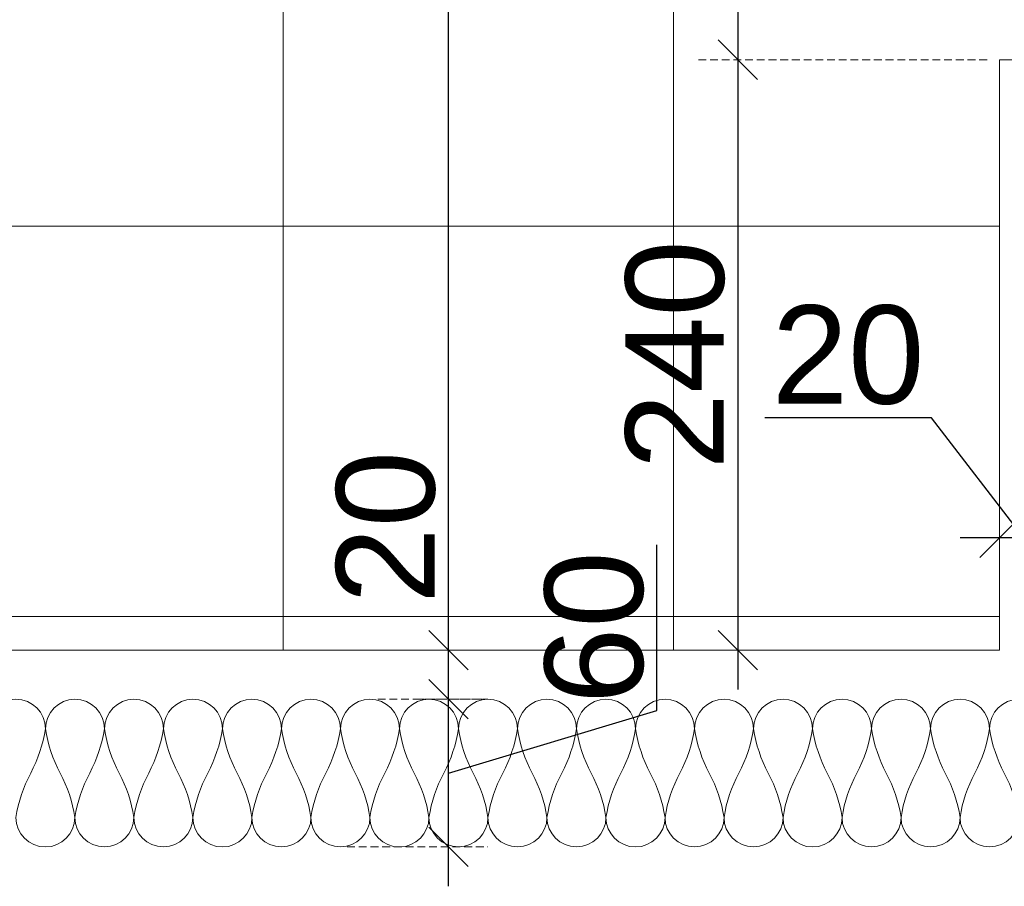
# Model space of a CAD drawing. Header units: millimetres. Extents: x 3652085 to 3778338, y -303702 to -273644.
# Tile 14 of 256: x 3655533 to 3655934, y -276772 to -276420. Entities that reach past the tile are written whole.
import ezdxf

# ---------------------------------------------------------------- set-up
doc = ezdxf.new("R2010")
doc.units = ezdxf.units.MM
doc.header["$PDMODE"] = 34
doc.linetypes.add('HIDDEN2', pattern=[4.7625, 3.175, -1.5875])
doc.layers.add('!!!! BALCONY', color=7, linetype='Continuous')
for name, color, linetype, lineweight in [('DIM-03    (HAUSART)', 111, 'Continuous', 5), ('INSULATION (HAUSEART)', 31, 'Continuous', 15), ('SLAB    (HAUSART)', 8, 'Continuous', 20)]:
    doc.layers.add(name, color=color, linetype=linetype, lineweight=lineweight)
doc.styles.add('1-20 Eng HA', font='arial.ttf', dxfattribs={"height": 40})
doc.dimstyles.new('1-20 Eng HA', dxfattribs={"dimtxt": 40, "dimasz": 16, "dimexe": 16, "dimexo": 5, "dimgap": 5, "dimtad": 1, "dimdec": 0, "dimlfac": -1, "dimzin": 0, "dimdsep": 46, "dimtxsty": '1-20 Eng HA', "dimblk": 'OBLIQUE', "dimcen": 0.09, "dimdle": 16, "dimclrd": 256, "dimclre": 256, "dimclrt": 256, "dimadec": 0, "dimazin": 0, "dimtfac": 1, "dimtdec": 0, "dimtofl": 0, "dimtmove": 0, "dimatfit": 3, "dimldrblk": 'OBLIQUE', "dimfxl": 1, "dimtolj": 1, "dimtzin": 0, "dimlwe": 0, "dimarcsym": 0})

# ---------------------------------------------------------------- blocks, each defined once
blk = doc.blocks.new('_Oblique')
at = {"color": 0, "linetype": 'ByBlock', "lineweight": -2}
blk.add_line((-0.5, -0.5), (0.5, 0.5), dxfattribs=at)
blk = doc.blocks.new('*D99')
at = {"layer": 'Defpoints', "color": 0, "lineweight": 0, "transparency": 16777216}
for p in [(3655674.04, -276695.89), (3655707.86, -276695.89), (3655661.61, -276755.89)]:
    blk.add_point(p, dxfattribs=at)
at = {"layer": 'DIM-03    (HAUSART)', "lineweight": -2, "transparency": 16777216}
for p, q in [((3655792.63, -276700.46), (3655792.63, -276633.08)), ((3655707.86, -276771.89), (3655707.86, -276679.89)), ((3655707.86, -276725.89), (3655792.63, -276700.46))]:
    blk.add_line(p, q, dxfattribs=at)
at = {"layer": 'DIM-03    (HAUSART)', "linetype": 'HIDDEN2', "lineweight": 0, "transparency": 16777216}
for p, q in [((3655679.04, -276695.89), (3655723.86, -276695.89)), ((3655666.61, -276755.89), (3655723.86, -276755.89))]:
    blk.add_line(p, q, dxfattribs=at)
at = {"layer": 'DIM-03    (HAUSART)', "lineweight": -2, "transparency": 16777216, "xscale": 16, "yscale": 16, "zscale": 16}
for p, rotation in [((3655707.86, -276695.89), 90), ((3655707.86, -276755.89), 270)]:
    blk.add_blockref('_Oblique', p, dxfattribs=dict(at, rotation=rotation))
at = {"layer": 'DIM-03    (HAUSART)', "transparency": 16777216, "insert": (3655767.2, -276666.77), "char_height": 40, "attachment_point": 5, "rotation": 90, "style": '1-20 Eng HA'}
blk.add_mtext('\\A1;60', dxfattribs=at)
blk = doc.blocks.new('*D100')
at = {"layer": 'Defpoints', "color": 0, "lineweight": 0, "transparency": 16777216}
for p in [(3655689.63, -276675.89), (3655707.86, -276675.89), (3655689.63, -276695.89)]:
    blk.add_point(p, dxfattribs=at)
at = {"layer": 'DIM-03    (HAUSART)', "lineweight": -2, "transparency": 16777216}
for p, q in [((3655707.86, -276675.89), (3655707.86, -276592.05)), ((3655707.86, -276711.89), (3655707.86, -276675.89))]:
    blk.add_line(p, q, dxfattribs=at)
at = {"layer": 'DIM-03    (HAUSART)', "linetype": 'HIDDEN2', "lineweight": 0, "transparency": 16777216}
for p, q in [((3655694.63, -276675.89), (3655723.86, -276675.89)), ((3655694.63, -276695.89), (3655723.86, -276695.89))]:
    blk.add_line(p, q, dxfattribs=at)
at = {"layer": 'DIM-03    (HAUSART)', "lineweight": -2, "transparency": 16777216, "xscale": 16, "yscale": 16, "zscale": 16}
for p, rotation in [((3655707.86, -276675.89), 90), ((3655707.86, -276695.89), 270)]:
    blk.add_blockref('_Oblique', p, dxfattribs=dict(at, rotation=rotation))
at = {"layer": 'DIM-03    (HAUSART)', "transparency": 16777216, "insert": (3655682.44, -276625.97), "char_height": 40, "attachment_point": 5, "rotation": 90, "style": '1-20 Eng HA'}
blk.add_mtext('\\A1;20', dxfattribs=at)
blk = doc.blocks.new('*D101')
at = {"layer": 'Defpoints', "color": 0, "lineweight": 0, "transparency": 16777216}
for p in [(3655676.28, -275075.89), (3655707.86, -275075.89), (3655689.63, -276675.89)]:
    blk.add_point(p, dxfattribs=at)
at = {"layer": 'DIM-03    (HAUSART)', "lineweight": -2, "transparency": 16777216}
blk.add_line((3655707.86, -276691.89), (3655707.86, -275059.89), dxfattribs=at)
at = {"layer": 'DIM-03    (HAUSART)', "linetype": 'HIDDEN2', "lineweight": 0, "transparency": 16777216}
for p, q in [((3655681.28, -275075.89), (3655723.86, -275075.89)), ((3655694.63, -276675.89), (3655723.86, -276675.89))]:
    blk.add_line(p, q, dxfattribs=at)
at = {"layer": 'DIM-03    (HAUSART)', "lineweight": -2, "transparency": 16777216, "xscale": 16, "yscale": 16, "zscale": 16}
for p, rotation in [((3655707.86, -275075.89), 90), ((3655707.86, -276675.89), 270)]:
    blk.add_blockref('_Oblique', p, dxfattribs=dict(at, rotation=rotation))
at = {"layer": 'DIM-03    (HAUSART)', "transparency": 16777216, "insert": (3655682.44, -275875.89), "char_height": 40, "attachment_point": 5, "rotation": 90, "style": '1-20 Eng HA'}
blk.add_mtext('\\A1;1600', dxfattribs=at)
blk = doc.blocks.new('*D111')
at = {"layer": 'Defpoints', "color": 0, "lineweight": 0, "transparency": 16777216}
for p in [(3655931.93, -276630.3), (3655931.93, -276652.04), (3655951.93, -276657.75)]:
    blk.add_point(p, dxfattribs=at)
at = {"layer": 'DIM-03    (HAUSART)', "lineweight": -2, "transparency": 16777216}
for p, q in [((3655904.31, -276581.44), (3655836.46, -276581.44)), ((3655941.93, -276630.3), (3655904.31, -276581.44)), ((3655967.93, -276630.3), (3655915.93, -276630.3))]:
    blk.add_line(p, q, dxfattribs=at)
at = {"layer": 'DIM-03    (HAUSART)', "linetype": 'HIDDEN2', "lineweight": 0, "transparency": 16777216}
for p, q in [((3655931.93, -276647.04), (3655931.93, -276614.3)), ((3655951.93, -276652.75), (3655951.93, -276614.3))]:
    blk.add_line(p, q, dxfattribs=at)
at = {"layer": 'DIM-03    (HAUSART)', "lineweight": -2, "transparency": 16777216, "xscale": 16, "yscale": 16, "zscale": 16, "rotation": 180}
blk.add_blockref('_Oblique', (3655931.93, -276630.3), dxfattribs=at)
at = {"layer": 'DIM-03    (HAUSART)', "lineweight": -2, "transparency": 16777216, "xscale": 16, "yscale": 16, "zscale": 16}
blk.add_blockref('_Oblique', (3655951.93, -276630.3), dxfattribs=at)
at = {"layer": 'DIM-03    (HAUSART)', "transparency": 16777216, "insert": (3655870.39, -276556.02), "char_height": 40, "attachment_point": 5, "style": '1-20 Eng HA'}
blk.add_mtext('\\A1;20', dxfattribs=at)
blk = doc.blocks.new('*D180')
at = {"layer": 'Defpoints', "color": 0, "lineweight": 0, "transparency": 16777216}
for p in [(3655931.92, -275625.89), (3655825.54, -276435.89), (3655931.93, -276435.89)]:
    blk.add_point(p, dxfattribs=at)
at = {"layer": 'DIM-03    (HAUSART)', "lineweight": -2, "transparency": 16777216}
blk.add_line((3655825.54, -275609.89), (3655825.54, -276451.89), dxfattribs=at)
at = {"layer": 'DIM-03    (HAUSART)', "linetype": 'HIDDEN2', "lineweight": 0, "transparency": 16777216}
for p, q in [((3655926.92, -275625.89), (3655809.54, -275625.89)), ((3655926.93, -276435.89), (3655809.54, -276435.89))]:
    blk.add_line(p, q, dxfattribs=at)
at = {"layer": 'DIM-03    (HAUSART)', "lineweight": -2, "transparency": 16777216, "xscale": 16, "yscale": 16, "zscale": 16}
for p, rotation in [((3655825.54, -275625.89), 90), ((3655825.54, -276435.89), 270)]:
    blk.add_blockref('_Oblique', p, dxfattribs=dict(at, rotation=rotation))
at = {"layer": 'DIM-03    (HAUSART)', "transparency": 16777216, "insert": (3655800.12, -276030.89), "char_height": 40, "attachment_point": 5, "rotation": 90, "style": '1-20 Eng HA'}
blk.add_mtext('\\A1;810', dxfattribs=at)
blk = doc.blocks.new('*D181')
at = {"layer": 'Defpoints', "color": 0, "lineweight": 0, "transparency": 16777216}
for p in [(3655931.93, -276435.89), (3655825.54, -276675.89), (3655931.93, -276675.89)]:
    blk.add_point(p, dxfattribs=at)
at = {"layer": 'DIM-03    (HAUSART)', "lineweight": -2, "transparency": 16777216}
blk.add_line((3655825.54, -276419.89), (3655825.54, -276691.89), dxfattribs=at)
at = {"layer": 'DIM-03    (HAUSART)', "linetype": 'HIDDEN2', "lineweight": 0, "transparency": 16777216}
for p, q in [((3655926.93, -276435.89), (3655809.54, -276435.89)), ((3655926.93, -276675.89), (3655809.54, -276675.89))]:
    blk.add_line(p, q, dxfattribs=at)
at = {"layer": 'DIM-03    (HAUSART)', "lineweight": -2, "transparency": 16777216, "xscale": 16, "yscale": 16, "zscale": 16}
for p, rotation in [((3655825.54, -276435.89), 90), ((3655825.54, -276675.89), 270)]:
    blk.add_blockref('_Oblique', p, dxfattribs=dict(at, rotation=rotation))
at = {"layer": 'DIM-03    (HAUSART)', "transparency": 16777216, "insert": (3655800.12, -276555.89), "char_height": 40, "attachment_point": 5, "rotation": 90, "style": '1-20 Eng HA'}
blk.add_mtext('\\A1;240', dxfattribs=at)

msp = doc.modelspace()

# ---------------------------------------------------------------- hatches: boundary and pattern name
at = {"layer": '!!!! BALCONY', "linetype": 'Continuous', "lineweight": 13}
h = msp.add_hatch(dxfattribs=at)
h.set_pattern_fill('NET', color=252, scale=50, angle=360, style=0)
h.set_pattern_definition([(360, (3852966.77, -411123.63), (8e-14, 158.75), []), (90, (3852966.77, -411123.63), (-158.75, 9e-14), [])])
edge = h.paths.add_edge_path()
edge.add_line((3655931.87, -276435.89), (3655978.95, -276435.89))
edge.add_line((3655978.95, -276435.89), (3655978.95, -276435.92))
edge.add_arc((3655980.45, -276438.27), 2.79, 57.5347, 122.5764, ccw=False)
edge.add_line((3655981.95, -276435.92), (3655982.57, -276435.89))
edge.add_arc((3655982.45, -276435.38), 0.521, 180.8889, 283.0972, ccw=False)
edge.add_line((3655981.93, -276435.39), (3655981.93, -276378.72))
edge.add_line((3655981.93, -276378.72), (3655981.91, -275625.89))
edge.add_line((3655981.91, -275625.89), (3655931.93, -275625.89))
edge.add_line((3655931.93, -275625.89), (3655931.95, -275075.89))
edge.add_line((3655931.95, -275075.89), (3655371.93, -275075.89))
edge.add_line((3655371.93, -275075.89), (3655371.92, -276675.89))
edge.add_line((3655371.92, -276675.89), (3655931.87, -276675.89))
edge.add_line((3655931.87, -276675.89), (3655931.87, -276435.89))

# ---------------------------------------------------------------- linework, layer by layer
at = {"layer": 'INSULATION (HAUSEART)'}
msp.add_lwpolyline([(3655519.87, -276707.89, -1), (3655543.88, -276707.89, -0.084343), (3655537.88, -276725.89, 0.084343), (3655531.87, -276743.89, 1), (3655555.88, -276743.89, 0.084343), (3655549.88, -276725.89, -0.084343), (3655543.88, -276707.89, -1), (3655567.88, -276707.89, -0.084343), (3655561.88, -276725.89, 0.084343), (3655555.88, -276743.89, 1), (3655579.88, -276743.89, 0.084343), (3655573.88, -276725.89, -0.084343), (3655567.88, -276707.89, -1), (3655591.88, -276707.89, -0.084343), (3655585.88, -276725.89, 0.084343), (3655579.88, -276743.89, 1), (3655603.88, -276743.89, 0.084343), (3655597.88, -276725.89, -0.084343), (3655591.88, -276707.89, -1), (3655615.89, -276707.89, -0.084343), (3655609.88, -276725.89, 0.084343), (3655603.88, -276743.89, 1), (3655627.89, -276743.89, 0.084343), (3655621.89, -276725.89, -0.084343), (3655615.89, -276707.89, -1), (3655639.89, -276707.89, -0.084343), (3655633.89, -276725.89, 0.084343), (3655627.89, -276743.89, 1), (3655651.89, -276743.89, 0.084343), (3655645.89, -276725.89, -0.084343), (3655639.89, -276707.89, -1), (3655663.89, -276707.89, -0.084343), (3655657.89, -276725.89, 0.084343), (3655651.89, -276743.89, 1), (3655675.89, -276743.89, 0.084343), (3655669.89, -276725.89, -0.084343), (3655663.89, -276707.89, -1), (3655687.89, -276707.89, -0.084343), (3655681.89, -276725.89, 0.084343), (3655675.89, -276743.89, 1), (3655699.9, -276743.89, 0.084343), (3655693.89, -276725.89, -0.084343), (3655687.89, -276707.89, -1), (3655711.9, -276707.89, -0.084343), (3655705.9, -276725.89, 0.084343), (3655699.9, -276743.89, 1), (3655723.9, -276743.89, 0.084343), (3655717.9, -276725.89, -0.084343), (3655711.9, -276707.89, -1), (3655735.9, -276707.89, -0.084343), (3655729.9, -276725.89, 0.084343), (3655723.9, -276743.89, 1), (3655747.9, -276743.89, 0.084343), (3655741.9, -276725.89, -0.084343), (3655735.9, -276707.89, -1), (3655759.9, -276707.89, -0.084343), (3655753.9, -276725.89, 0.084343), (3655747.9, -276743.89, 1), (3655771.9, -276743.89, 0.084343), (3655765.9, -276725.89, -0.084343), (3655759.9, -276707.89, -1), (3655783.91, -276707.89, -0.084343), (3655777.91, -276725.89, 0.084343), (3655771.9, -276743.89, 1), (3655795.91, -276743.89, 0.084343), (3655789.91, -276725.89, -0.084343), (3655783.91, -276707.89, -1), (3655807.91, -276707.89, -0.084343), (3655801.91, -276725.89, 0.084343), (3655795.91, -276743.89, 1), (3655819.91, -276743.89, 0.084343), (3655813.91, -276725.89, -0.084343), (3655807.91, -276707.89, -1), (3655831.91, -276707.89, -0.084343), (3655825.91, -276725.89, 0.084343), (3655819.91, -276743.89, 1), (3655843.91, -276743.89, 0.084343), (3655837.91, -276725.89, -0.084343), (3655831.91, -276707.89, -1), (3655855.91, -276707.89, -0.084343), (3655849.91, -276725.89, 0.084343), (3655843.91, -276743.89, 1), (3655867.92, -276743.89, 0.084343), (3655861.92, -276725.89, -0.084343), (3655855.91, -276707.89, -1), (3655879.92, -276707.89, -0.084343), (3655873.92, -276725.89, 0.084343), (3655867.92, -276743.89, 1), (3655891.92, -276743.89, 0.084343), (3655885.92, -276725.89, -0.084343), (3655879.92, -276707.89, -1), (3655903.92, -276707.89, -0.084343), (3655897.92, -276725.89, 0.084343), (3655891.92, -276743.89, 1), (3655915.92, -276743.89, 0.084343), (3655909.92, -276725.89, -0.084343), (3655903.92, -276707.89, -1), (3655927.92, -276707.89, -0.084343), (3655921.92, -276725.89, 0.084343), (3655915.92, -276743.89, 1), (3655939.92, -276743.89, 0.084343), (3655933.92, -276725.89, -0.084343), (3655927.92, -276707.89, -1), (3655951.93, -276707.89, -0.084343)], format="xyb", dxfattribs=at)
at = {"layer": 'SLAB    (HAUSART)'}
msp.add_lwpolyline([(3655931.93, -276435.89), (3655978.95, -276435.89, -0.268913), (3655981.95, -276435.88), (3655982.41, -276435.89, -0.407161), (3655981.93, -276435.39), (3655981.93, -276378.72), (3655981.91, -275625.89), (3655931.92, -275625.89), (3655931.94, -275075.89), (3655371.94, -275075.89), (3655371.93, -276675.89), (3655931.93, -276675.89), (3655931.93, -276435.89)], format="xyb", close=True, dxfattribs=at)

# ---------------------------------------------------------------- dimensions: what is measured, and where the dimension line sits
at = {"layer": 'DIM-03    (HAUSART)'}
for base, p1, p2, picture, middle in [((3655707.86, -275075.89), (3655689.63, -276675.89), (3655676.28, -275075.89), '*D101', (3655682.44, -275875.89)), ((3655825.54, -276435.89), (3655931.92, -275625.89), (3655931.93, -276435.89), '*D180', (3655800.12, -276030.89)), ((3655825.54, -276675.89), (3655931.93, -276435.89), (3655931.93, -276675.89), '*D181', (3655800.12, -276555.89)), ((3655707.86, -276695.89), (3655661.61, -276755.89), (3655674.04, -276695.89), '*D99', (3655767.2, -276695.46))]:
    dim = msp.add_linear_dim(base=base, p1=p1, p2=p2, angle=90, dimstyle='1-20 Eng HA', override={"dimtmove": 1}, dxfattribs=at)
    dim.commit()
    dim.dimension.update_dxf_attribs({"geometry": picture, "text_midpoint": middle})
dim = msp.add_linear_dim(base=(3655931.93, -276630.3), p1=(3655951.93, -276657.75), p2=(3655931.93, -276652.04), angle=180, dimstyle='1-20 Eng HA', override={"dimtmove": 1}, dxfattribs=at)
dim.commit()
dim.dimension.update_dxf_attribs({"geometry": '*D111', "text_midpoint": (3655899.31, -276581.44), "dimtype": 160})
dim = msp.add_linear_dim(base=(3655707.86, -276675.89), p1=(3655689.63, -276695.89), p2=(3655689.63, -276675.89), angle=90, dimstyle='1-20 Eng HA', dxfattribs=at)
dim.commit()
dim.dimension.update_dxf_attribs({"geometry": '*D100', "text_midpoint": (3655682.44, -276625.97)})

doc.saveas('drawing.dxf')
